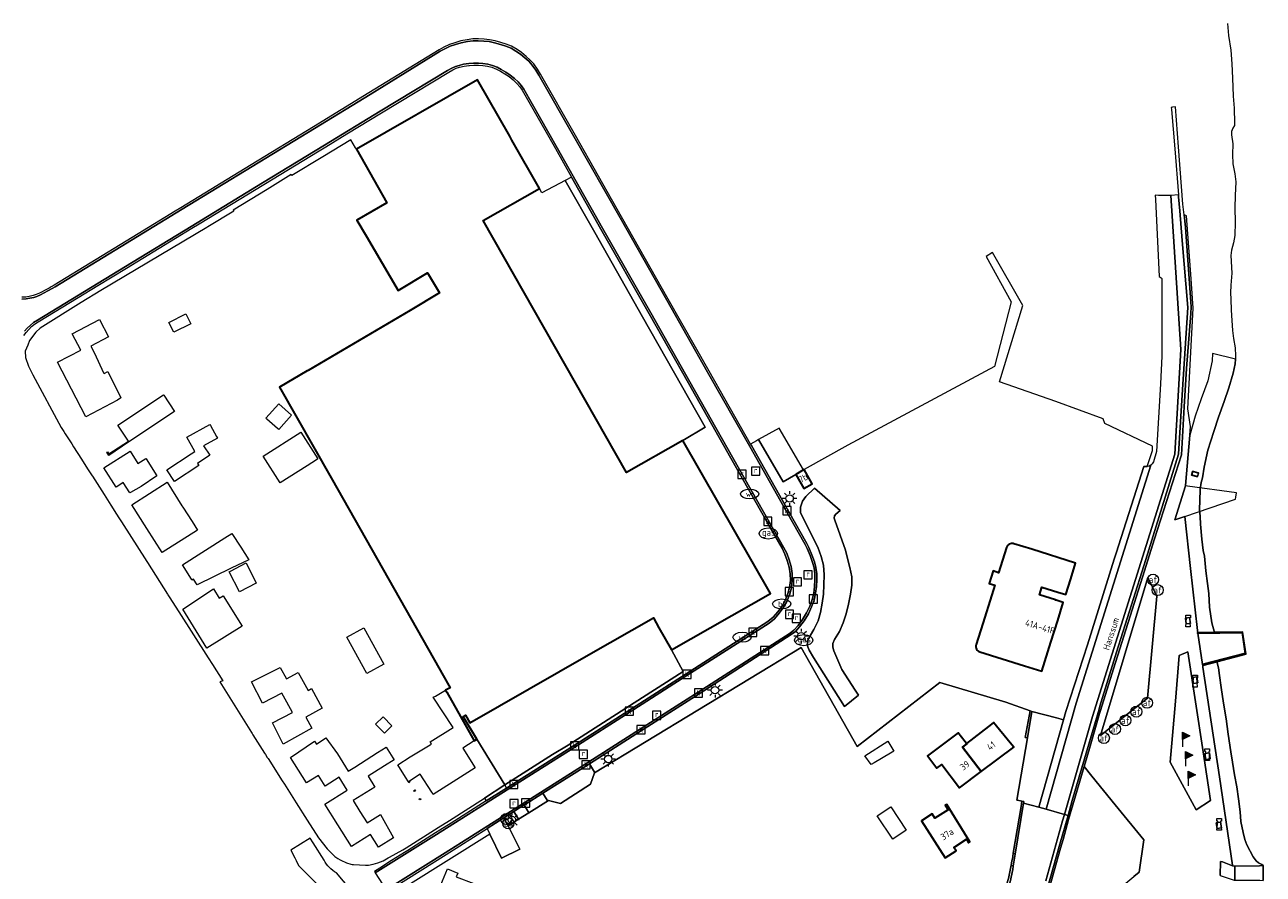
# Model space of a CAD drawing. Extents: x 197309 to 200393, y 360256 to 364259.
# Tile 14 of 39: x 197753 to 198091, y 363366 to 363598. Entities that reach past the tile are written whole.
import ezdxf
from ezdxf.enums import TextEntityAlignment as Align

# ---------------------------------------------------------------- set-up
doc = ezdxf.new("R2010")
doc.units = 0
doc.layers.get('0').update_dxf_attribs({"color": 252})
for name, color, linetype, lineweight in [('B-SB-GK-KADEMUUR-GV', 252, 'Continuous', 35), ('B-SB-GR-BOS_GEMENGD-GV', 252, 'Continuous', 13), ('B-SB-GR-GRAS-GV', 252, 'Continuous', 13), ('B-SB-GR-STRUIK-GV', 252, 'Continuous', 13), ('B-SB-GW-TALUD_KRUIN-G', 252, 'Continuous', 18), ('B-SB-IE-MEUBILAIR_WATERWEGMEUBILAIR-S', 252, 'Continuous', 25), ('B-SB-IE-MEUBILAIR_WEGMEUBILAIR-S', 252, 'Continuous', 25), ('B-SB-IE-TERREINAFSCHEIDING_KUNSTMATIG_MUUR-GV', 252, 'Continuous', 18), ('B-SB-KL-ET_LS_OV_LICHTMAST-S', 252, 'Continuous', 25), ('B-SB-KL-GAS_PUT-S', 252, 'Continuous', 25), ('B-SB-KL-WATER-S', 252, 'Continuous', 25), ('B-SB-KW-KUNSTWERK-GV', 252, 'Continuous', 18), ('B-SB-OG-BEBOUWING-G', 10, 'Continuous', 35), ('B-SB-OG-BEBOUWING_HUISNUMMER-T18', 10, 'Continuous', 18), ('B-SB-OG-TERREIN_CULTUURSCHEIDING-GV', 252, 'Continuous', 18), ('B-SB-OG-TERREIN_ERF-GV', 252, 'Continuous', 18), ('B-SB-OG-TOPOGRAFIE-T18', 252, 'Continuous', 18), ('B-SB-OG-WATER-GV', 252, 'Continuous', 18), ('B-SB-RI-GWA_KOLK-S', 252, 'Continuous', 25), ('B-SB-RI-GWA_RIOOLPUT-S', 252, 'Continuous', 25), ('B-SB-VH-ONVERHARD-GV', 252, 'Continuous', 18), ('B-SB-VH-VERHARDING_ASFALT-GV', 252, 'Continuous', 18), ('B-SB-VH-VERHARDING_BETON-GV', 252, 'Continuous', 18), ('B-SB-VH-VERHARDING_BETONSTRAATSTEEN-GV', 252, 'Continuous', 18), ('B-SB-VH-VERHARDING_GESLOTEN-GV', 252, 'Continuous', 18), ('B-SB-VH-VERHARDING_HALFVERHARDING-GV', 252, 'Continuous', 18), ('B-SB-VH-VERHARDING_OPEN-GV', 252, 'Continuous', 18), ('B-SB-VH-VERHARDING_SIERBESTRATING-GV', 252, 'Continuous', 18), ('B-SB-VW-AFSLUITPAAL-S', 252, 'Continuous', 25)]:
    doc.layers.add(name, color=color, linetype=linetype, lineweight=lineweight)
doc.styles.add('NLCS-ISO', font='NLCS-ISO.ttf')
doc.styles.add('NLCS-ISO-M1000-T18', font='NLCS-ISO.ttf', dxfattribs={"height": 1.8})

# ---------------------------------------------------------------- blocks, each defined once
blk = doc.blocks.new('SKL-ET_OV_LICHTMAST-SO')
at = {"color": 0, "linetype": 'ByBlock', "lineweight": 18}
for points in [[(-1.25, 0), (-2, 0)], [(-1.41, 1.41), (-0.88, 0.88)], [(0, 2), (0, 1.25)], [(0.88, 0.88), (1.41, 1.41)], [(2, 0), (1.25, 0)], [(-1.41, -1.41), (-0.88, -0.88)], [(0, -1.25), (0, -2)], [(0.88, -0.88), (1.41, -1.41)]]:
    blk.add_lwpolyline(points, dxfattribs=at)
blk.add_circle((0, 0), 1, dxfattribs=at)
blk = doc.blocks.new('SVW-AFSLUITPAAL-SO')
at = {"lineweight": 18}
blk.add_circle((0, 0), 1.5, dxfattribs=at)
at = {"lineweight": 18, "style": 'NLCS-ISO'}
blk.add_text('af', height=1.8, dxfattribs=at).set_placement((0, 0), align=Align.MIDDLE_CENTER)
blk = doc.blocks.new('SIE-WEG_PAAL_VLAGGENMAST-SO')
at = {"linetype": 'ByBlock', "lineweight": 18}
h = blk.add_hatch(color=0, dxfattribs=at)
h.dxf.hatch_style = 1
h.paths.add_polyline_path([(0, 2), (2, 1), (0, 0)])
at = {"color": 0, "linetype": 'ByBlock', "lineweight": 18}
blk.add_lwpolyline([(0, 2), (0, -2)], dxfattribs=at)
blk.add_lwpolyline([(0, 2), (2, 1), (0, 0)], close=True, dxfattribs=at)
blk = doc.blocks.new('SRI-KOLK-SO')
at = {"color": 0, "linetype": 'ByBlock', "lineweight": 18}
blk.add_lwpolyline([(-1.125, -1.125), (1.125, -1.125), (1.125, 1.125), (-1.125, 1.125)], close=True, dxfattribs=at)
at = {"color": 0, "linetype": 'ByBlock', "lineweight": 18, "style": 'NLCS-ISO'}
blk.add_text('k', height=1.5, dxfattribs=at).set_placement((0, 0), align=Align.MIDDLE_CENTER)
blk = doc.blocks.new('SKL-GAS_PUT-SO')
at = {"color": 0, "linetype": 'ByBlock', "lineweight": 18}
blk.add_ellipse((0, 0), major_axis=(2.5, 0), ratio=0.601255, dxfattribs=at)
at = {"color": 0, "linetype": 'ByBlock', "lineweight": 18, "style": 'NLCS-ISO'}
blk.add_text('gas', height=1.8, dxfattribs=at).set_placement((0.12, 0.3), align=Align.MIDDLE_CENTER)
blk = doc.blocks.new('SRI-PUT_INSPECTIEPUT_RIOOLPUT-SO')
at = {"color": 0, "linetype": 'ByBlock', "lineweight": 18}
blk.add_lwpolyline([(-1.12, -1.12), (1.12, -1.12), (1.12, 1.12), (-1.12, 1.12)], close=True, dxfattribs=at)
at = {"color": 0, "linetype": 'ByBlock', "lineweight": 18, "style": 'NLCS-ISO'}
blk.add_text('r', height=1.5, dxfattribs=at).set_placement((0, 0.28), align=Align.MIDDLE_CENTER)
blk = doc.blocks.new('SKL-WATER_BRANDKRAAN_BRANDPUT-SO')
at = {"color": 0, "linetype": 'ByBlock', "lineweight": 18}
blk.add_ellipse((0, 0), major_axis=(2.5, 0), ratio=0.54, dxfattribs=at)
at = {"color": 0, "linetype": 'ByBlock', "lineweight": 18, "style": 'NLCS-ISO'}
blk.add_text('bk', height=1.5, dxfattribs=at).set_placement((0.16, 0), align=Align.MIDDLE_CENTER)
blk = doc.blocks.new('SKL-WATER_WATERLEIDINGPUT-SO')
at = {"color": 0, "linetype": 'ByBlock', "lineweight": 18}
blk.add_ellipse((0, 0), major_axis=(2.5, 0), ratio=0.54, dxfattribs=at)
at = {"color": 0, "linetype": 'ByBlock', "lineweight": 18, "style": 'NLCS-ISO'}
blk.add_text('wl', height=1.5, dxfattribs=at).set_placement((0, 0), align=Align.MIDDLE_CENTER)
blk = doc.blocks.new('SIE-WATER_BOLDER-SO')
at = {"color": 0, "linetype": 'ByBlock', "lineweight": 18}
blk.add_lwpolyline([(0.4, 0.87), (0.6, -1.59), (-0.6, -1.59), (-0.4, 0.87), (-0.65, 0.87), (-0.65, 1.59), (0.65, 1.59), (0.65, 0.87)], close=True, dxfattribs=at)

msp = doc.modelspace()

# ---------------------------------------------------------------- linework, layer by layer
at = {"layer": 'B-SB-GK-KADEMUUR-GV', "flags": 128}
msp.add_lwpolyline([(198077.999, 363424.411), (198085.899, 363426.478), (198085.019, 363432.383), (198077.346, 363432.26), (198072.822, 363432.172), (198072.745, 363432.171), (198072.743, 363432.047), (198072.84, 363432.049), (198084.912, 363432.256), (198085.759, 363426.571), (198074.117, 363423.523), (198074.104, 363423.52), (198074.136, 363423.397)], close=True, dxfattribs=at)
at = {"layer": 'B-SB-GR-BOS_GEMENGD-GV', "flags": 128}
for points in [[(197977.467, 363483.288), (197965.54, 363476.629), (197967.768, 363472.795), (197965.473, 363471.475), (197963.271, 363475.263), (197959.86, 363473.318), (197953.107, 363484.805), (197952.568, 363484.507), (197950.948, 363483.556), (197951.174, 363483.157), (197961.252, 363465.336), (197966.255, 363456.5), (197966.839, 363455.406), (197967.67, 363453.425), (197968.343, 363451.54), (197968.764, 363449.974), (197968.978, 363448.289), (197969.007, 363446.595), (197968.874, 363444.798), (197968.678, 363442.966), (197968.241, 363441.118), (197967.575, 363439.23), (197966.746, 363437.38), (197965.557, 363435.468), (197964.312, 363433.824), (197963.147, 363432.553), (197962.007, 363431.695), (197936.913, 363415.598), (197920.988, 363405.438), (197907.022, 363396.508), (197908.462, 363394.264), (197908.39, 363394.055), (197964.731, 363428.171), (197979.97, 363401.205), (198002.522, 363418.66), (198020.463, 363413.28), (198027.116, 363410.914), (198027.6, 363410.742), (198034.346, 363408.992), (198036.236, 363408.502), (198036.86, 363410.717), (198042.755, 363428.918), (198050.051, 363452.269), (198050.551, 363453.833), (198058.104, 363477.473), (198059.027, 363477.443), (198060.434, 363481.807), (198060.507, 363482.993), (198047.492, 363489.162), (198047.052, 363490.449), (198034.11, 363495.182), (198018.814, 363500.557), (198025.176, 363521.316), (198016.864, 363535.718), (198015.126, 363534.639), (198021.914, 363522.294), (198017.425, 363504.731)], [(197978.011, 363449.974), (197978.538, 363447.449), (197978.53, 363445.134), (197978.166, 363442.723), (197977.638, 363439.968), (197976.989, 363437.355), (197976.21, 363434.872), (197975.163, 363432.576), (197973.863, 363430.336), (197973.325, 363429.315), (197973.356, 363428.32), (197973.679, 363427.304), (197975.86, 363422.226), (197979.429, 363416.589), (197980.338, 363415.218), (197976.571, 363412.153), (197968.081, 363425.46), (197966.877, 363427.502), (197966.349, 363428.833), (197966.544, 363430.195), (197967.248, 363431.508), (197968.16, 363433.058), (197969.332, 363435.471), (197969.979, 363437.741), (197970.497, 363440.264), (197970.788, 363442.708), (197970.918, 363445.208), (197971.041, 363447.931), (197970.775, 363450.624), (197970.174, 363453.007), (197969.24, 363455.501), (197965.152, 363463.618), (197964.584, 363464.992), (197964.569, 363466.375), (197965.058, 363468.027), (197966.014, 363469.346), (197968.354, 363471.555), (197975.329, 363465.489), (197974.219, 363464.501), (197973.816, 363464.005), (197973.716, 363463.437), (197973.882, 363462.842), (197976.772, 363454.734), (197977.402, 363452.452)]]:
    msp.add_lwpolyline(points, close=True, dxfattribs=at)
msp.add_lwpolyline([(198022.611, 363456.479), (198022.698, 363456.454), (198027.552, 363454.939), (198039.521, 363451.177), (198038.168, 363446.857), (198036.842, 363442.606), (198034.663, 363443.299), (198034.648, 363443.252), (198030.3, 363444.614), (198029.655, 363442.531), (198033.993, 363441.173), (198033.983, 363441.141), (198036.163, 363440.447), (198034.627, 363435.551), (198032.783, 363429.674), (198030.289, 363421.702), (198025.552, 363423.183), (198013.46, 363426.975), (198013.173, 363427.097), (198012.915, 363427.273), (198012.696, 363427.496), (198012.525, 363427.757), (198012.408, 363428.046), (198012.35, 363428.353), (198012.352, 363428.665), (198012.416, 363428.971), (198014.219, 363434.735), (198016.656, 363442.53), (198017.466, 363445.118), (198015.962, 363445.589), (198017.054, 363449.035), (198018.543, 363448.552), (198020.69, 363455.421)], dxfattribs=at)
at = {"layer": 'B-SB-GR-BOS_GEMENGD-GV'}
msp.add_lwpolyline([(198020.69, 363455.421, -0.3887289), (198022.611, 363456.479)], format="xyb", dxfattribs=at)
at = {"layer": 'B-SB-GR-GRAS-GV', "flags": 128}
msp.add_lwpolyline([(197978.538, 363447.449), (197978.011, 363449.974), (197977.402, 363452.452), (197976.772, 363454.734), (197973.882, 363462.842), (197973.716, 363463.437), (197973.816, 363464.005), (197974.219, 363464.501), (197975.329, 363465.489), (197968.354, 363471.555), (197966.014, 363469.346), (197965.058, 363468.027), (197964.569, 363466.375), (197964.584, 363464.992), (197965.152, 363463.618), (197969.24, 363455.501), (197970.174, 363453.007), (197970.775, 363450.624), (197971.041, 363447.931), (197970.918, 363445.208), (197970.788, 363442.708), (197970.497, 363440.264), (197969.979, 363437.741), (197969.332, 363435.471), (197968.16, 363433.058), (197967.248, 363431.508), (197966.544, 363430.195), (197966.349, 363428.833), (197966.877, 363427.502), (197968.081, 363425.46), (197976.571, 363412.153), (197980.338, 363415.218), (197979.429, 363416.589), (197975.86, 363422.226), (197973.679, 363427.304), (197973.356, 363428.32), (197973.325, 363429.315), (197973.863, 363430.336), (197975.163, 363432.576), (197976.21, 363434.872), (197976.989, 363437.355), (197977.638, 363439.968), (197978.166, 363442.723), (197978.53, 363445.134)], close=True, dxfattribs=at)
at = {"layer": 'B-SB-GR-STRUIK-GV', "flags": 128}
msp.add_lwpolyline([(197963.271, 363475.263), (197963.257, 363475.288), (197963.245, 363475.309), (197965.357, 363476.524), (197958.78, 363487.941), (197953.107, 363484.805), (197959.86, 363473.318)], close=True, dxfattribs=at)
at = {"layer": 'B-SB-GW-TALUD_KRUIN-G', "flags": 128}
for points in [[(198072.07, 363491.181), (198070.625, 363485.967), (198069.469, 363472.274), (198069.438, 363472.173), (198066.567, 363462.982), (198069.285, 363463.865), (198070.855, 363449.73), (198072.729, 363432.791), (198072.822, 363432.172)], [(198074.136, 363423.397), (198074.221, 363422.831), (198078.7, 363392.956), (198082.272, 363368.874), (198082.231, 363368.724)], [(198082.892, 363368.659), (198082.933, 363364.813)]]:
    msp.add_lwpolyline(points, dxfattribs=at)
at = {"layer": 'B-SB-IE-TERREINAFSCHEIDING_KUNSTMATIG_MUUR-GV', "flags": 128}
msp.add_lwpolyline([(198031.916, 363361.223), (198035.397, 363373.516), (198036.079, 363375.917), (198037.61, 363381.316), (198038.76, 363385.372), (198041.82, 363395.766), (198043.271, 363400.695), (198046.067, 363410.244), (198046.313, 363411.041), (198049.809, 363422.355), (198057.769, 363447.352), (198061.024, 363457.795), (198068.337, 363480.62), (198069.12, 363493.693), (198069.745, 363504.118), (198070.87, 363519.103), (198070.989, 363520.984), (198070.902, 363522.194), (198069.438, 363542.628), (198069.065, 363546.027), (198068.746, 363548.933), (198068.381, 363553.707), (198067.556, 363564.516), (198066.724, 363575.404), (198065.968, 363575.284), (198065.886, 363575.281), (198065.568, 363575.267), (198065.616, 363574.69), (198066.514, 363563.964), (198067.552, 363551.43), (198067.592, 363550.949), (198067.89, 363547.069), (198068.572, 363539.02), (198070.098, 363520.765), (198068.683, 363498.406), (198067.554, 363480.838), (198062.257, 363463.867), (198058.605, 363452.15), (198054.759, 363439.767), (198050.698, 363426.876), (198046.157, 363412.178), (198045.909, 363411.377), (198043.112, 363401.824), (198038.601, 363386.498), (198037.45, 363382.439), (198035.237, 363374.639), (198031.756, 363362.346)], dxfattribs=at)
msp.add_lwpolyline([(198072.684, 363474.716), (198071.173, 363475.165), (198071.43, 363476.147), (198072.962, 363475.664), (198072.98, 363475.725), (198071.373, 363476.237), (198071.078, 363475.115), (198072.663, 363474.645)], close=True, dxfattribs=at)
at = {"layer": 'B-SB-KW-KUNSTWERK-GV', "flags": 128}
msp.add_lwpolyline([(198070.033, 363472.092), (198069.438, 363472.173), (198066.567, 363462.982), (198069.285, 363463.865), (198083.059, 363468.603), (198083.154, 363469.168), (198083.34, 363470.278)], close=True, dxfattribs=at)
at = {"layer": 'B-SB-OG-BEBOUWING-G', "flags": 128}
for points in [[(197830.143, 363503.487), (197822.603, 363499.056), (197836.709, 363474.422), (197866.341, 363422.045), (197866.817, 363421.204), (197869.089, 363417.226), (197867.855, 363416.526), (197868.16, 363415.983), (197875.642, 363402.745), (197876.382, 363403.208), (197872.625, 363409.354), (197873.278, 363409.783), (197874.451, 363407.71), (197906.82, 363426.186), (197924.469, 363436.259), (197925.992, 363433.588), (197929.423, 363427.573), (197956.34, 363442.926), (197932.506, 363484.511), (197917.174, 363475.858), (197878.045, 363544.434), (197893.421, 363553.175), (197893.396, 363553.219), (197885.937, 363566.326), (197885.315, 363567.419), (197876.588, 363582.755), (197843.548, 363563.908), (197851.83, 363549.263), (197843.691, 363544.586), (197846.182, 363540.251), (197854.891, 363525.436), (197862.916, 363530.189), (197866.152, 363524.737), (197858.154, 363519.946), (197830.433, 363503.657)], [(197965.54, 363476.629), (197965.357, 363476.524), (197963.245, 363475.309), (197963.257, 363475.288), (197963.271, 363475.263), (197965.473, 363471.475), (197967.768, 363472.795)], [(198009.741, 363402.055), (198009.849, 363401.915), (198008.695, 363401.01), (198013.751, 363394.385), (198022.652, 363401.047), (198021.709, 363402.197), (198017.135, 363407.775), (198016.115, 363406.955), (198015.745, 363406.67)], [(197999.246, 363398.577), (198001.714, 363395.307), (198003.048, 363396.366), (198007.841, 363389.962), (198013.751, 363394.385), (198008.695, 363401.01), (198009.849, 363401.915), (198009.741, 363402.055), (198008.088, 363404.189), (198007.491, 363404.994), (197999.166, 363398.683)], [(198004.016, 363385.217), (198004.756, 363384.028), (198001.183, 363381.748), (198000.424, 363382.925), (197997.484, 363381.026), (198003.993, 363370.945), (198006.931, 363372.842), (198006.343, 363373.76), (198009.774, 363375.951), (198010.361, 363375.031), (198010.724, 363375.257), (198004.381, 363385.444)]]:
    msp.add_lwpolyline(points, close=True, dxfattribs=at)
for points in [[(198020.69, 363455.421), (198018.543, 363448.552), (198017.054, 363449.035), (198015.962, 363445.589), (198017.466, 363445.118), (198016.656, 363442.53), (198014.219, 363434.735), (198012.416, 363428.971), (198012.352, 363428.665), (198012.35, 363428.353), (198012.408, 363428.046), (198012.525, 363427.757), (198012.696, 363427.496), (198012.915, 363427.273), (198013.173, 363427.097), (198013.46, 363426.975), (198025.552, 363423.183), (198030.289, 363421.702), (198032.783, 363429.674), (198034.627, 363435.551), (198036.163, 363440.447), (198033.983, 363441.141), (198033.993, 363441.173), (198029.655, 363442.531), (198030.3, 363444.614), (198034.648, 363443.252), (198034.663, 363443.299), (198036.842, 363442.606), (198038.168, 363446.857), (198039.521, 363451.177), (198027.552, 363454.939)], [(198027.552, 363454.939), (198022.698, 363456.454), (198022.611, 363456.479)]]:
    msp.add_lwpolyline(points, dxfattribs=at)
at = {"layer": 'B-SB-OG-BEBOUWING-G'}
msp.add_lwpolyline([(198022.611, 363456.479, 0.3887289), (198020.69, 363455.421)], format="xyb", dxfattribs=at)
at = {"layer": 'B-SB-OG-TERREIN_CULTUURSCHEIDING-GV', "flags": 128}
for points in [[(198033.391, 363347.559), (198042.557, 363355.158), (198052.094, 363363.074), (198055.354, 363365.814), (198056.858, 363367.053), (198058.059, 363375.787), (198050.267, 363385.369), (198043.978, 363393.126), (198041.82, 363395.766), (198038.76, 363385.372), (198037.61, 363381.316), (198036.079, 363375.917)], [(198036.079, 363375.917), (198035.397, 363373.516), (198031.916, 363361.223), (198031.346, 363359.209), (198028.65, 363349.742), (198028.166, 363348.021), (198027.664, 363346.239), (198027.554, 363345.862), (198029.626, 363345.757), (198030.867, 363346.148)], [(198022.381, 363367.781), (198022.521, 363368.638), (198021.961, 363368.907)], [(198020.297, 363361.787), (198020.811, 363361.625), (198021.639, 363364.373), (198022.381, 363367.781)]]:
    msp.add_lwpolyline(points, dxfattribs=at)
msp.add_lwpolyline([(198025.315, 363385.777), (198025.399, 363386.209), (198024.878, 363386.334), (198024.644, 363384.903), (198022.539, 363372.213), (198023.056, 363371.92)], close=True, dxfattribs=at)
at = {"layer": 'B-SB-OG-TERREIN_CULTUURSCHEIDING-GV'}
msp.add_lwpolyline([(198021.961, 363368.907, -0.0198446), (198020.297, 363361.787)], format="xyb", dxfattribs=at)
at = {"layer": 'B-SB-OG-TERREIN_ERF-GV', "flags": 128}
for points in [[(197786.436, 363451.591), (197786.584, 363451.359), (197792.111, 363442.691), (197792.194, 363442.561), (197792.568, 363441.976), (197795.172, 363437.893), (197803.141, 363425.397), (197804.312, 363423.56), (197807.141, 363419.124), (197806.367, 363418.877), (197811.778, 363410.159), (197812.262, 363409.379), (197814.956, 363405.039), (197815.11, 363404.797), (197815.369, 363404.39), (197818.535, 363399.421), (197818.761, 363399.066), (197819.267, 363398.272), (197819.476, 363397.944), (197823.324, 363391.903), (197823.93, 363390.951), (197827.136, 363385.918), (197830.172, 363381.153), (197833.222, 363376.364), (197835.619, 363373.332), (197837.63, 363371.268), (197838.454, 363370.766), (197839.113, 363370.365), (197839.28, 363370.285), (197840.887, 363369.515), (197842.072, 363369.187), (197842.36, 363369.107), (197842.79, 363369.085), (197845.982, 363368.922), (197846.859, 363368.951), (197848.107, 363369.213), (197849.389, 363369.552), (197850.806, 363370.138), (197852.221, 363370.905), (197852.535, 363371.11), (197856.22, 363373.123), (197857.088, 363373.668), (197865.853, 363379.172), (197868.936, 363381.1), (197878.462, 363387.155), (197883.96, 363390.759), (197876.382, 363403.208), (197875.642, 363402.745), (197872.525, 363400.793), (197875.946, 363395.401), (197869.956, 363391.602), (197864.468, 363388.121), (197864.066, 363388.755), (197860.917, 363393.72), (197857.698, 363391.641), (197856.901, 363392.905), (197854.82, 363396.204), (197858.189, 363398.378), (197863.619, 363401.662), (197864.004, 363401.895), (197863.64, 363402.508), (197869.904, 363406.428), (197864.493, 363414.666), (197865.07, 363414.946), (197865.511, 363415.196), (197867.855, 363416.526), (197869.089, 363417.226), (197866.817, 363421.204), (197866.341, 363422.045), (197836.709, 363474.422), (197822.603, 363499.056), (197830.143, 363503.487), (197830.433, 363503.657), (197858.154, 363519.946), (197866.152, 363524.737), (197862.916, 363530.189), (197854.891, 363525.436), (197846.182, 363540.251), (197843.691, 363544.586), (197851.83, 363549.263), (197843.548, 363563.908), (197843.335, 363564.226), (197842, 363566.405), (197834.428, 363561.803), (197825.989, 363556.675), (197825.803, 363556.957), (197819.202, 363552.947), (197809.939, 363547.297), (197810.123, 363547.034), (197803.043, 363542.731), (197802.806, 363542.587), (197773.942, 363525.387), (197768.541, 363522.099), (197757.341, 363515.147), (197756.205, 363514.029), (197754.506, 363511.75), (197753.983, 363510.502), (197753.308, 363508.893), (197753.355, 363507.191), (197754.184, 363504.761), (197755.426, 363502.438), (197763.085, 363488.118), (197763.826, 363486.968), (197764.201, 363486.385), (197765.993, 363483.603), (197766.471, 363482.862), (197768.675, 363479.441), (197770.317, 363476.866), (197771.536, 363474.954), (197771.624, 363474.816), (197774.804, 363469.831), (197776.657, 363466.925), (197778.213, 363464.484), (197778.847, 363463.491), (197779.511, 363462.449)], [(197776.028, 363512.766), (197771.197, 363510.243), (197772.216, 363508.293), (197774.671, 363503.025), (197774.778, 363502.795), (197775.801, 363503.306), (197779.379, 363496.144), (197778.438, 363495.512), (197769.794, 363491.024), (197765.878, 363498.568), (197762.097, 363505.85), (197768.434, 363509.161), (197766.119, 363513.592), (197773.565, 363517.482)], [(197792.466, 363516.678), (197797.109, 363519.019), (197798.452, 363516.356), (197793.809, 363514.014)], [(197778.53, 363488.728), (197790.963, 363496.988), (197791.046, 363496.864), (197793.999, 363492.426), (197781.563, 363484.164), (197776.057, 363480.506), (197775.504, 363481.339), (197775.729, 363481.489), (197776.127, 363480.889), (197781.408, 363484.397)], [(197822.062, 363487.841), (197819.179, 363490.403), (197818.891, 363490.66), (197822.374, 363494.576), (197825.851, 363491.486), (197822.367, 363487.569)], [(197803.798, 363488.627), (197805.463, 363485.654), (197805.705, 363485.222), (197801.927, 363483.106), (197803.617, 363480.546), (197800.254, 363478.325), (197800.636, 363477.746), (197793.994, 363473.421), (197791.889, 363476.601), (197798.537, 363480.925), (197799.52, 363481.574), (197797.353, 363485.444), (197803.616, 363488.952)], [(197830.103, 363477.679), (197822.78, 363473.021), (197818.133, 363480.331), (197828.395, 363486.858), (197833.042, 363479.548), (197832.688, 363479.323)], [(197781.795, 363470.296), (197780.025, 363473.082), (197779.047, 363472.46), (197778.084, 363471.848), (197774.759, 363477.08), (197781.882, 363481.607), (197783.967, 363478.315), (197786.142, 363479.665), (197786.231, 363479.525), (197789.154, 363474.923), (197784.855, 363472.044), (197781.969, 363470.396)], [(197800.258, 363460.159), (197790.614, 363454.036), (197786.466, 363460.567), (197782.33, 363467.081), (197791.981, 363473.209), (197795.974, 363466.793), (197796.242, 363466.362), (197798.802, 363462.504)], [(197814.221, 363452.024), (197809.468, 363449.828), (197800.162, 363445.268), (197799.171, 363446.83), (197798.74, 363446.556), (197798.579, 363446.81), (197796.124, 363450.676), (197807.663, 363458.005), (197809.647, 363459.265), (197812.038, 363455.5)], [(197808.895, 363448.821), (197809.229, 363448.993), (197813.527, 363451.206), (197816.255, 363445.712), (197811.701, 363443.367)], [(197812.407, 363433.986), (197802.837, 363428.045), (197796.295, 363438.582), (197804.604, 363444.156), (197806.197, 363441.587), (197807.259, 363442.255)], [(197840.96, 363430.983), (197845.564, 363433.523), (197850.992, 363423.686), (197846.388, 363421.146)], [(197818.978, 363420.829), (197822.773, 363422.763), (197824.489, 363419.646), (197827.717, 363421.404), (197830.418, 363416.489), (197831.346, 363416.996), (197834.249, 363411.708), (197829.731, 363409.225), (197831.364, 363406.264), (197823.613, 363401.91), (197820.657, 363407.687), (197826.164, 363410.506), (197824.603, 363413.319), (197823.263, 363415.735), (197817.941, 363413.023), (197814.997, 363418.801)], [(197848.784, 363407.339), (197850.831, 363409.318), (197853.214, 363406.855), (197851.167, 363404.876)], [(198001.714, 363395.307), (197999.246, 363398.577), (197999.166, 363398.683), (198007.491, 363404.994), (198008.088, 363404.189), (198009.741, 363402.055), (198015.745, 363406.67), (198016.115, 363406.955), (198017.135, 363407.775), (198021.709, 363402.197), (198022.652, 363401.047), (198013.751, 363394.385), (198007.841, 363389.962), (198003.048, 363396.366)], [(197844.524, 363383.561), (197846.459, 363380.449), (197850.098, 363382.738), (197853.664, 363376.385), (197849.586, 363373.839), (197847.41, 363377.302), (197842.191, 363374.006), (197838.499, 363379.865), (197834.946, 363385.504), (197841.03, 363389.339), (197838.869, 363392.843), (197835.065, 363390.403), (197833.176, 363393.348), (197829.95, 363391.34), (197825.629, 363398.208), (197832.144, 363402.686), (197832.671, 363401.858), (197835.242, 363403.551), (197838.371, 363399.272), (197841.31, 363394.518), (197843.085, 363395.641), (197849.315, 363399.583), (197851.675, 363401.076), (197853.486, 363398.157), (197853.841, 363397.584), (197851.247, 363395.945), (197846.768, 363393.114), (197848.594, 363390.135), (197842.663, 363386.553)], [(197984.667, 363396.79), (197983.833, 363396.291), (197982.109, 363398.731), (197988.325, 363402.651), (197989.964, 363399.963), (197989.099, 363399.445)], [(197857.698, 363391.641), (197857.969, 363391.812), (197858.139, 363391.541), (197857.869, 363391.37)], [(197859.181, 363389.29), (197859.452, 363389.46), (197859.622, 363389.19), (197859.352, 363389.019)], [(197860.664, 363386.938), (197860.935, 363387.109), (197861.106, 363386.838), (197860.835, 363386.668)], [(197989.675, 363375.971), (197985.439, 363382.378), (197989.157, 363384.797), (197993.328, 363378.491)], [(198000.424, 363382.925), (198001.183, 363381.748), (198004.756, 363384.028), (198004.016, 363385.217), (198004.381, 363385.444), (198010.724, 363375.257), (198010.361, 363375.031), (198009.774, 363375.951), (198006.343, 363373.76), (198006.931, 363372.842), (198003.993, 363370.945), (197997.484, 363381.026)], [(197865.852, 363353.913), (197868.459, 363360.199), (197867.16, 363360.745), (197865.684, 363361.365), (197868.369, 363367.902), (197871.143, 363366.763), (197870.734, 363365.741), (197875.563, 363363.882), (197875.106, 363362.767), (197875.767, 363362.495), (197870.834, 363350.618), (197865.418, 363352.867)]]:
    msp.add_lwpolyline(points, close=True, dxfattribs=at)
msp.add_lwpolyline([(198022.379, 363371.249), (198022.539, 363372.213), (198024.644, 363384.903), (198024.878, 363386.334), (198023.647, 363386.631), (198023.521, 363386.661), (198026.385, 363403.568), (198025.776, 363403.694), (198027.116, 363410.914), (198020.463, 363413.28), (198002.522, 363418.66), (197979.97, 363401.205), (197964.731, 363428.171), (197908.39, 363394.055), (197907.338, 363390.985), (197899.17, 363385.726), (197895.915, 363386.555), (197890.521, 363383.148), (197887.758, 363381.403), (197884.893, 363379.593), (197888.098, 363373.264), (197883.125, 363370.831), (197879.919, 363377.382), (197857.603, 363363.347)], dxfattribs=at)
at = {"layer": 'B-SB-OG-TERREIN_ERF-GV'}
for points in [[(198020.297, 363361.787, 0.0198446), (198021.961, 363368.907)], [(198021.961, 363368.907, 0.0063841), (198022.379, 363371.249)]]:
    msp.add_lwpolyline(points, format="xyb", dxfattribs=at)
at = {"layer": 'B-SB-OG-WATER-GV', "flags": 128}
msp.add_lwpolyline([(198080.876, 363598.071), (198081.183, 363594.822), (198081.821, 363590.815), (198082.047, 363587.126), (198082.277, 363583.226), (198082.482, 363578.339), (198082.697, 363575.072), (198082.788, 363571.008), (198082.77, 363570.35), (198082.35, 363569.589), (198082.009, 363568.729), (198081.989, 363567.801), (198082.395, 363565.381), (198082.289, 363562.452), (198082.351, 363559.923), (198082.543, 363559), (198082.899, 363557.187), (198083.155, 363555.025), (198083.011, 363551.26), (198082.883, 363547.883), (198082.995, 363543.997), (198082.865, 363540.35), (198082.542, 363538.377), (198082.002, 363536.34), (198081.834, 363534.919), (198082.045, 363530.091), (198081.78, 363526.82), (198081.713, 363524.727), (198081.781, 363523.008), (198081.938, 363520.017), (198082.065, 363517.271), (198082.224, 363514.55), (198082.506, 363512.355), (198082.956, 363509.811), (198083.112, 363507.571), (198083.05, 363506.741), (198082.953, 363505.458), (198082.409, 363502.881), (198081.276, 363498.872), (198079.974, 363495.213), (198078.444, 363490.891), (198077.18, 363487.047), (198075.585, 363481.922), (198074.534, 363477.333), (198074.066, 363474.387), (198073.735, 363473.105), (198073.466, 363471.335), (198073.333, 363468.169), (198073.271, 363465.865), (198073.455, 363463.862), (198073.573, 363461.807), (198073.927, 363457.683), (198074.315, 363454.605), (198074.614, 363453.069), (198075.015, 363449.089), (198075.411, 363445.62), (198075.814, 363442.931), (198076.033, 363439.183), (198076.643, 363434.939), (198077.346, 363432.26), (198085.019, 363432.383), (198085.899, 363426.478), (198077.999, 363424.411), (198078.463, 363422.626), (198078.699, 363420.557), (198079.158, 363417.321), (198079.828, 363413.07), (198080.523, 363408.785), (198081.107, 363404.574), (198081.806, 363399.808), (198082.281, 363396.961), (198082.83, 363393.474), (198083.467, 363390.217), (198083.926, 363386.981), (198084.383, 363383.475), (198084.575, 363380.78), (198085.188, 363377.826), (198085.623, 363375.914), (198086.206, 363374.494), (198087.922, 363371.23), (198088.681, 363370.052), (198089.353, 363369.587), (198090.224, 363369.067), (198090.631, 363368.811), (198090.637, 363364.752)], dxfattribs=at)
at = {"layer": 'B-SB-VH-ONVERHARD-GV', "flags": 128}
msp.add_lwpolyline([(198072.84, 363432.049), (198074.117, 363423.523), (198085.759, 363426.571), (198084.912, 363432.256)], close=True, dxfattribs=at)
at = {"layer": 'B-SB-VH-VERHARDING_ASFALT-GV', "flags": 128}
for points in [[(197853.833, 363362.929), (197867.998, 363371.85), (197879.166, 363378.919), (197883.761, 363381.828), (197886.429, 363383.516), (197889.255, 363385.305), (197889.501, 363385.461), (197894.367, 363388.526), (197906.029, 363395.873), (197907.022, 363396.508), (197920.988, 363405.438), (197936.913, 363415.598), (197962.007, 363431.695), (197963.147, 363432.553), (197964.312, 363433.824), (197965.557, 363435.468), (197966.746, 363437.38), (197967.575, 363439.23), (197968.241, 363441.118), (197968.678, 363442.966), (197968.874, 363444.798), (197969.007, 363446.595), (197968.978, 363448.289), (197968.764, 363449.974), (197968.343, 363451.54), (197967.67, 363453.425), (197966.839, 363455.406), (197966.255, 363456.5), (197961.252, 363465.336), (197951.174, 363483.157), (197950.948, 363483.556), (197939.669, 363503.415), (197928.517, 363523.034), (197915.805, 363545.423), (197903.252, 363567.633), (197893.737, 363584.304), (197892.919, 363585.65), (197891.848, 363587.092), (197890.826, 363588.217), (197889.834, 363589.138), (197888.551, 363590.188), (197887.328, 363591.034), (197885.791, 363591.891), (197884.393, 363592.464), (197882.905, 363592.933), (197881.355, 363593.351), (197879.847, 363593.677), (197878.35, 363593.847), (197876.791, 363593.901), (197875.287, 363593.894), (197873.74, 363593.688), (197872.021, 363593.343), (197870.365, 363592.879), (197868.879, 363592.388), (197867.373, 363591.684), (197866.116, 363590.938), (197846.979, 363579.243), (197831.821, 363569.957), (197814.834, 363559.586), (197795.747, 363547.927), (197794.167, 363546.96), (197784.086, 363540.791), (197777.579, 363536.808), (197761.227, 363526.862), (197760.378, 363526.37), (197759.835, 363526.073), (197759.259, 363525.757), (197759.251, 363525.753), (197757.191, 363524.679), (197756.332, 363524.285), (197755.432, 363524.014), (197754.404, 363523.772), (197753.432, 363523.622), (197752.409, 363523.55)], [(197752.417, 363523.051), (197753.523, 363523.119), (197754.538, 363523.273), (197755.626, 363523.514), (197756.506, 363523.801), (197757.452, 363524.222), (197759.479, 363525.295), (197760.646, 363525.916), (197761.494, 363526.417), (197777.821, 363536.36), (197796.057, 363547.506), (197815.142, 363559.179), (197832.117, 363569.528), (197847.266, 363578.814), (197866.382, 363590.536), (197867.642, 363591.235), (197869.06, 363591.897), (197870.565, 363592.412), (197872.132, 363592.824), (197873.819, 363593.169), (197875.35, 363593.378), (197876.718, 363593.413), (197878.274, 363593.337), (197879.75, 363593.173), (197881.195, 363592.812), (197882.791, 363592.432), (197884.228, 363591.955), (197885.691, 363591.376), (197887.006, 363590.609), (197888.277, 363589.742), (197889.465, 363588.778), (197890.486, 363587.807), (197891.424, 363586.767), (197892.475, 363585.359), (197893.3, 363584.056), (197902.797, 363567.328), (197915.387, 363545.161), (197928.097, 363522.753), (197939.225, 363503.135), (197950.719, 363482.895), (197960.838, 363465.007), (197965.806, 363456.23), (197966.35, 363455.15), (197967.187, 363453.242), (197967.838, 363451.336), (197968.242, 363449.871), (197968.466, 363448.204), (197968.487, 363446.617), (197968.371, 363444.843), (197968.156, 363443.019), (197967.752, 363441.272), (197967.09, 363439.422), (197966.227, 363437.586), (197965.141, 363435.786), (197963.93, 363434.164), (197962.774, 363432.936), (197961.731, 363432.124), (197936.639, 363416.034), (197920.664, 363405.828), (197905.628, 363396.224), (197889.224, 363385.87), (197867.706, 363372.292), (197851.648, 363362.199)], [(197753.132, 363514.287), (197753.875, 363515.134), (197754.733, 363515.962), (197755.591, 363516.67), (197756.61, 363517.358), (197780.622, 363531.931), (197798.55, 363542.834), (197817.997, 363554.681), (197834.882, 363564.938), (197850.049, 363574.197), (197868.397, 363585.287), (197869.546, 363585.922), (197870.533, 363586.36), (197871.529, 363586.664), (197872.752, 363586.992), (197874.187, 363587.248), (197875.48, 363587.318), (197876.85, 363587.331), (197877.996, 363587.236), (197879.361, 363587.012), (197880.614, 363586.673), (197881.91, 363586.193), (197883.027, 363585.594), (197884.285, 363584.886), (197885.439, 363584.067), (197886.609, 363583.117), (197887.602, 363582.179), (197888.503, 363581.142), (197889.157, 363580.187), (197898.22, 363564.234), (197910.614, 363542.39), (197923.735, 363519.295), (197934.425, 363500.486), (197946.044, 363479.983), (197956.031, 363462.414), (197959.935, 363455.532), (197960.792, 363453.833), (197961.445, 363452.092), (197961.979, 363450.208), (197962.287, 363448.314), (197962.305, 363446.39), (197962.069, 363444.472), (197961.621, 363442.776), (197960.816, 363440.712), (197959.851, 363439.023), (197958.785, 363437.498), (197957.435, 363436), (197955.98, 363434.841), (197933.62, 363420.563), (197917.831, 363410.484), (197903.051, 363401.049), (197886.359, 363390.5), (197865.368, 363377.272), (197848.7, 363366.797), (197851.648, 363362.199), (197867.706, 363372.292), (197889.224, 363385.87), (197905.628, 363396.224), (197920.664, 363405.828), (197936.639, 363416.034), (197961.731, 363432.124), (197962.774, 363432.936), (197963.93, 363434.164), (197965.141, 363435.786), (197966.227, 363437.586), (197967.09, 363439.422), (197967.752, 363441.272), (197968.156, 363443.019), (197968.371, 363444.843), (197968.487, 363446.617), (197968.466, 363448.204), (197968.242, 363449.871), (197967.838, 363451.336), (197967.187, 363453.242), (197966.35, 363455.15), (197965.806, 363456.23), (197960.838, 363465.007), (197950.719, 363482.895), (197939.225, 363503.135), (197928.097, 363522.753), (197915.387, 363545.161), (197902.797, 363567.328), (197893.3, 363584.056), (197892.475, 363585.359), (197891.424, 363586.767), (197890.486, 363587.807), (197889.465, 363588.778), (197888.277, 363589.742), (197887.006, 363590.609), (197885.691, 363591.376), (197884.228, 363591.955), (197882.791, 363592.432), (197881.195, 363592.812), (197879.75, 363593.173), (197878.274, 363593.337), (197876.718, 363593.413), (197875.35, 363593.378), (197873.819, 363593.169), (197872.132, 363592.824), (197870.565, 363592.412), (197869.06, 363591.897), (197867.642, 363591.235), (197866.382, 363590.536), (197847.266, 363578.814), (197832.117, 363569.528), (197815.142, 363559.179), (197796.057, 363547.506), (197777.821, 363536.36), (197761.494, 363526.417), (197760.646, 363525.916), (197759.479, 363525.295), (197757.452, 363524.222), (197756.506, 363523.801), (197755.626, 363523.514), (197754.538, 363523.273), (197753.523, 363523.119), (197752.417, 363523.051)], [(197752.917, 363513.175), (197753.571, 363514.001), (197754.29, 363514.8), (197754.997, 363515.568), (197755.823, 363516.212), (197756.852, 363516.908), (197767.697, 363523.492), (197773.086, 363526.764), (197780.889, 363531.501), (197798.743, 363542.346), (197800.663, 363543.514), (197818.354, 363554.279), (197833.404, 363563.449), (197835.187, 363564.535), (197840.974, 363568.077), (197850.354, 363573.818), (197868.709, 363584.891), (197869.779, 363585.475), (197870.741, 363585.911), (197871.684, 363586.2), (197872.892, 363586.502), (197874.179, 363586.68), (197874.364, 363586.694), (197875.52, 363586.78), (197876.812, 363586.803), (197877.995, 363586.704), (197879.266, 363586.495), (197880.447, 363586.174), (197881.692, 363585.708), (197882.831, 363585.103), (197884.035, 363584.424), (197885.15, 363583.653), (197886.246, 363582.732), (197887.26, 363581.788), (197888.078, 363580.818), (197888.709, 363579.942), (197897.762, 363564.022), (197902.16, 363556.262), (197910.176, 363542.118), (197923.288, 363519.048), (197934.004, 363500.204), (197945.608, 363479.705), (197955.607, 363462.143), (197959.516, 363455.226), (197960.298, 363453.622), (197960.945, 363451.87), (197961.445, 363450.03), (197961.752, 363448.241), (197961.785, 363446.387), (197961.563, 363444.547), (197961.116, 363442.92), (197960.35, 363440.959), (197959.458, 363439.332), (197958.421, 363437.871), (197957.074, 363436.412), (197955.687, 363435.269), (197933.377, 363421.036), (197917.504, 363410.888), (197902.729, 363401.453), (197885.99, 363390.843), (197884.485, 363389.896), (197878.94, 363386.409), (197869.384, 363380.398), (197866.294, 363378.454), (197865.076, 363377.688), (197857.547, 363372.927), (197856.687, 363372.383), (197853.146, 363370.144), (197849.963, 363368.131), (197848.493, 363367.226), (197848.445, 363367.194), (197848.7, 363366.797), (197865.368, 363377.272), (197886.359, 363390.5), (197903.051, 363401.049), (197917.831, 363410.484), (197933.62, 363420.563), (197955.98, 363434.841), (197957.435, 363436), (197958.785, 363437.498), (197959.851, 363439.023), (197960.816, 363440.712), (197961.621, 363442.776), (197962.069, 363444.472), (197962.305, 363446.39), (197962.287, 363448.314), (197961.979, 363450.208), (197961.445, 363452.092), (197960.792, 363453.833), (197959.935, 363455.532), (197956.031, 363462.414), (197946.044, 363479.983), (197934.425, 363500.486), (197923.735, 363519.295), (197910.614, 363542.39), (197898.22, 363564.234), (197889.157, 363580.187), (197888.503, 363581.142), (197887.602, 363582.179), (197886.609, 363583.117), (197885.439, 363584.067), (197884.285, 363584.886), (197883.027, 363585.594), (197881.91, 363586.193), (197880.614, 363586.673), (197879.361, 363587.012), (197877.996, 363587.236), (197876.85, 363587.331), (197875.48, 363587.318), (197874.187, 363587.248), (197872.752, 363586.992), (197871.529, 363586.664), (197870.533, 363586.36), (197869.546, 363585.922), (197868.397, 363585.287), (197850.049, 363574.197), (197834.882, 363564.938), (197817.997, 363554.681), (197798.55, 363542.834), (197780.622, 363531.931), (197756.61, 363517.358), (197755.591, 363516.67), (197754.733, 363515.962), (197753.875, 363515.134), (197753.132, 363514.287)], [(198031.366, 363364.607), (198035.972, 363381.029), (198036.46, 363382.724), (198031.467, 363384.164), (198029.519, 363384.675), (198025.315, 363385.777), (198023.056, 363371.92), (198022.521, 363368.638), (198022.381, 363367.781), (198021.639, 363364.373), (198020.811, 363361.625), (198020.633, 363361.034)]]:
    msp.add_lwpolyline(points, dxfattribs=at)
msp.add_lwpolyline([(198065.417, 363551.295), (198065.253, 363551.251), (198062.07, 363551.313), (198061.221, 363551.323), (198061.277, 363550.195), (198062.325, 363529.19), (198062.82, 363528.862), (198062.991, 363528.627), (198063.048, 363528.343), (198063.025, 363507.5), (198062.609, 363499.962), (198061.592, 363481.558), (198060.694, 363478.75), (198060.407, 363478.239), (198059.989, 363477.829), (198039.711, 363412.992), (198031.467, 363384.164), (198036.46, 363382.724), (198044.131, 363409.399), (198066.538, 363480.797), (198068.21, 363509.353)], close=True, dxfattribs=at)
at = {"layer": 'B-SB-VH-VERHARDING_BETON-GV', "flags": 128}
for points in [[(198070.829, 363434.755), (198070.582, 363436.344), (198069.417, 363436.168), (198069.618, 363434.609)], [(198072.817, 363418.607), (198072.559, 363420.169), (198071.364, 363419.999), (198071.613, 363418.387)], [(198076.21, 363397.901), (198075.966, 363399.524), (198074.75, 363399.314), (198075.014, 363397.719)], [(198078.972, 363380.654), (198077.821, 363380.442), (198078.078, 363378.867), (198079.267, 363379.075)]]:
    msp.add_lwpolyline(points, close=True, dxfattribs=at)
at = {"layer": 'B-SB-VH-VERHARDING_BETONSTRAATSTEEN-GV', "flags": 128}
for points in [[(197893.421, 363553.175), (197878.045, 363544.434), (197917.174, 363475.858), (197932.506, 363484.511), (197938.578, 363488.188), (197921.539, 363518.238), (197908.512, 363541.186), (197900.46, 363555.36), (197894.098, 363551.985)], [(197883.96, 363390.759), (197884.485, 363389.896), (197885.99, 363390.843), (197902.729, 363401.453), (197917.504, 363410.888), (197933.377, 363421.036), (197955.687, 363435.269), (197957.074, 363436.412), (197958.421, 363437.871), (197959.458, 363439.332), (197960.35, 363440.959), (197961.116, 363442.92), (197961.563, 363444.547), (197961.785, 363446.387), (197961.752, 363448.241), (197961.445, 363450.03), (197960.945, 363451.87), (197960.298, 363453.622), (197959.516, 363455.226), (197955.607, 363462.143), (197945.608, 363479.705), (197934.004, 363500.204), (197923.288, 363519.048), (197910.176, 363542.118), (197902.16, 363556.262), (197900.46, 363555.36), (197908.512, 363541.186), (197921.539, 363518.238), (197938.578, 363488.188), (197932.506, 363484.511), (197956.34, 363442.926), (197929.423, 363427.573), (197932.626, 363421.683), (197916.982, 363411.67), (197901.219, 363401.612), (197896.984, 363399.028)], [(198067.552, 363551.43), (198065.464, 363551.298), (198065.417, 363551.295), (198068.21, 363509.353), (198066.538, 363480.797), (198044.131, 363409.399), (198036.46, 363382.724), (198037.45, 363382.439), (198038.601, 363386.498), (198043.112, 363401.824), (198045.909, 363411.377), (198046.157, 363412.178), (198050.698, 363426.876), (198054.759, 363439.767), (198058.605, 363452.15), (198062.257, 363463.867), (198067.554, 363480.838), (198068.683, 363498.406), (198070.098, 363520.765), (198068.572, 363539.02), (198067.89, 363547.069), (198067.592, 363550.949)], [(198031.467, 363384.164), (198039.711, 363412.992), (198059.989, 363477.829), (198059.532, 363477.575), (198059.027, 363477.443), (198058.104, 363477.473), (198050.551, 363453.833), (198050.051, 363452.269), (198042.755, 363428.918), (198036.86, 363410.717), (198036.236, 363408.502), (198029.519, 363384.675)], [(197874.451, 363407.71), (197873.278, 363409.783), (197872.625, 363409.354), (197876.382, 363403.208), (197883.96, 363390.759), (197896.984, 363399.028), (197901.219, 363401.612), (197916.982, 363411.67), (197932.626, 363421.683), (197929.423, 363427.573), (197925.992, 363433.588), (197924.469, 363436.259), (197906.82, 363426.186)], [(198024.878, 363386.334), (198025.399, 363386.209), (198025.315, 363385.777), (198029.519, 363384.675), (198036.236, 363408.502), (198034.346, 363408.992), (198027.6, 363410.742), (198026.385, 363403.568), (198023.521, 363386.661), (198023.647, 363386.631)], [(197908.39, 363394.055), (197908.462, 363394.264), (197907.022, 363396.508), (197906.029, 363395.873), (197894.367, 363388.526), (197895.567, 363386.644), (197895.915, 363386.555), (197899.17, 363385.726), (197907.338, 363390.985)], [(197884.485, 363389.896), (197883.96, 363390.759), (197878.462, 363387.155), (197878.94, 363386.409)], [(197889.255, 363385.305), (197886.429, 363383.516), (197887.758, 363381.403), (197890.521, 363383.148)], [(197884.893, 363379.593), (197883.761, 363381.828), (197879.166, 363378.919), (197879.919, 363377.382), (197883.125, 363370.831), (197888.098, 363373.264)], [(198082.724, 363364.86), (198082.933, 363364.813), (198082.892, 363368.659), (198082.231, 363368.724), (198079.584, 363369.866), (198079.015, 363369.885), (198078.934, 363366.118)]]:
    msp.add_lwpolyline(points, close=True, dxfattribs=at)
for points in [[(198024.639, 363349.505), (198029.894, 363358.138), (198031.151, 363360.705), (198031.756, 363362.346), (198035.237, 363374.639), (198037.45, 363382.439), (198036.46, 363382.724), (198035.972, 363381.029), (198031.366, 363364.607)], [(197834.745, 363370.245), (197831.781, 363374.998), (197830.986, 363376.299), (197825.667, 363373.021), (197826.775, 363370.93), (197827.148, 363370.226), (197827.785, 363368.862), (197838.695, 363357.976), (197839.791, 363356.686), (197840.684, 363355.249), (197842.876, 363351.257), (197844.397, 363349.276), (197846.202, 363347.55), (197846.646, 363347.207)], [(197848.658, 363354.304), (197838.079, 363366.787)]]:
    msp.add_lwpolyline(points, dxfattribs=at)
at = {"layer": 'B-SB-VH-VERHARDING_BETONSTRAATSTEEN-GV'}
msp.add_lwpolyline([(197838.079, 363366.787, -0.1292859), (197834.745, 363370.245)], format="xyb", dxfattribs=at)
at = {"layer": 'B-SB-VH-VERHARDING_GESLOTEN-GV', "flags": 128}
for points in [[(198072.684, 363474.716), (198072.962, 363475.664), (198071.43, 363476.147), (198071.173, 363475.165)], [(197889.255, 363385.305), (197890.521, 363383.148), (197895.915, 363386.555), (197895.567, 363386.644), (197894.367, 363388.526), (197889.501, 363385.461)], [(197886.429, 363383.516), (197883.761, 363381.828), (197884.893, 363379.593), (197887.758, 363381.403)], [(198090.631, 363368.811), (198089.61, 363368.737), (198082.892, 363368.659), (198082.933, 363364.813), (198089.672, 363364.816), (198090.637, 363364.752)]]:
    msp.add_lwpolyline(points, close=True, dxfattribs=at)
at = {"layer": 'B-SB-VH-VERHARDING_HALFVERHARDING-GV', "flags": 128}
for points in [[(198021.961, 363368.907), (198022.521, 363368.638), (198023.056, 363371.92), (198022.539, 363372.213)], [(198022.539, 363372.213), (198022.379, 363371.249)]]:
    msp.add_lwpolyline(points, dxfattribs=at)
at = {"layer": 'B-SB-VH-VERHARDING_HALFVERHARDING-GV'}
msp.add_lwpolyline([(198022.379, 363371.249, -0.0063841), (198021.961, 363368.907)], format="xyb", dxfattribs=at)
at = {"layer": 'B-SB-VH-VERHARDING_OPEN-GV', "flags": 128}
msp.add_lwpolyline([(198078.934, 363366.118), (198079.015, 363369.885), (198079.584, 363369.866), (198082.231, 363368.724), (198082.272, 363368.874), (198078.7, 363392.956), (198074.221, 363422.831), (198074.136, 363423.397), (198074.104, 363423.52), (198074.117, 363423.523), (198072.84, 363432.049), (198072.743, 363432.047), (198072.745, 363432.171), (198072.822, 363432.172), (198072.729, 363432.791), (198070.855, 363449.73), (198069.285, 363463.865), (198066.567, 363462.982), (198069.438, 363472.173), (198069.469, 363472.274), (198070.625, 363485.967), (198070.829, 363488.391), (198070.086, 363493.153), (198071.578, 363520.568), (198070.982, 363528.579), (198069.705, 363545.736), (198069.065, 363546.027), (198069.438, 363542.628), (198070.902, 363522.194), (198070.989, 363520.984), (198070.87, 363519.103), (198069.745, 363504.118), (198069.12, 363493.693), (198068.337, 363480.62), (198061.024, 363457.795), (198057.769, 363447.352), (198049.809, 363422.355), (198046.313, 363411.041), (198046.067, 363410.244), (198043.271, 363400.695), (198041.82, 363395.766), (198043.978, 363393.126), (198050.267, 363385.369), (198058.059, 363375.787), (198056.858, 363367.053), (198055.354, 363365.814)], dxfattribs=at)
for points in [[(198077.346, 363432.26), (198076.643, 363434.939), (198076.033, 363439.183), (198075.814, 363442.931), (198075.411, 363445.62), (198075.015, 363449.089), (198074.614, 363453.069), (198074.315, 363454.605), (198073.927, 363457.683), (198073.573, 363461.807), (198073.455, 363463.862), (198073.271, 363465.865), (198073.333, 363468.169), (198073.466, 363471.335), (198073.735, 363473.105), (198074.066, 363474.387), (198074.534, 363477.333), (198075.585, 363481.922), (198077.18, 363487.047), (198078.444, 363490.891), (198079.974, 363495.213), (198081.276, 363498.872), (198082.409, 363502.881), (198082.953, 363505.458), (198083.05, 363506.741), (198076.803, 363508.212), (198076.744, 363506.206), (198075.519, 363500.842), (198073.726, 363495.931), (198072.07, 363491.181), (198070.625, 363485.967), (198069.469, 363472.274), (198069.438, 363472.173), (198066.567, 363462.982), (198069.285, 363463.865), (198070.855, 363449.73), (198072.729, 363432.791), (198072.822, 363432.172)], [(198072.962, 363475.664), (198072.684, 363474.716), (198072.663, 363474.645), (198071.078, 363475.115), (198071.373, 363476.237), (198072.98, 363475.725)], [(198059.215, 363447.288), (198061.614, 363442.144), (198059.08, 363414.416), (198046.339, 363404.211)], [(198059.215, 363447.288), (198046.339, 363404.211), (198059.08, 363414.416), (198061.614, 363442.144)], [(198070.829, 363434.755), (198069.618, 363434.609), (198069.417, 363436.168), (198070.582, 363436.344)], [(198070.063, 363427.022), (198074.236, 363399.74), (198076.266, 363386.56), (198072.401, 363383.981), (198065.287, 363396.988), (198066.691, 363413.595), (198067.761, 363426.01)], [(198082.892, 363368.659), (198089.61, 363368.737), (198090.631, 363368.811), (198090.224, 363369.067), (198089.353, 363369.587), (198088.681, 363370.052), (198087.922, 363371.23), (198086.206, 363374.494), (198085.623, 363375.914), (198085.188, 363377.826), (198084.575, 363380.78), (198084.383, 363383.475), (198083.926, 363386.981), (198083.467, 363390.217), (198082.83, 363393.474), (198082.281, 363396.961), (198081.806, 363399.808), (198081.107, 363404.574), (198080.523, 363408.785), (198079.828, 363413.07), (198079.158, 363417.321), (198078.699, 363420.557), (198078.463, 363422.626), (198077.999, 363424.411), (198074.136, 363423.397), (198074.221, 363422.831), (198078.7, 363392.956), (198082.272, 363368.874), (198082.231, 363368.724)], [(198072.817, 363418.607), (198071.613, 363418.387), (198071.364, 363419.999), (198072.559, 363420.169)], [(198027.116, 363410.914), (198025.776, 363403.694), (198026.385, 363403.568), (198027.6, 363410.742)], [(198076.21, 363397.901), (198075.014, 363397.719), (198074.75, 363399.314), (198075.966, 363399.524)], [(198078.972, 363380.654), (198079.267, 363379.075), (198078.078, 363378.867), (198077.821, 363380.442)]]:
    msp.add_lwpolyline(points, close=True, dxfattribs=at)
at = {"layer": 'B-SB-VH-VERHARDING_SIERBESTRATING-GV', "flags": 128}
msp.add_lwpolyline([(198070.063, 363427.022), (198067.761, 363426.01), (198066.691, 363413.595), (198065.287, 363396.988), (198072.401, 363383.981), (198076.266, 363386.56), (198074.236, 363399.74)], close=True, dxfattribs=at)

# ---------------------------------------------------------------- block references
at = {"layer": 'B-SB-IE-MEUBILAIR_WATERWEGMEUBILAIR-S'}
for p in [(198070.169, 363435.364), (198072.065, 363419.019), (198075.389, 363398.995), (198078.634, 363380.004)]:
    msp.add_blockref('SIE-WATER_BOLDER-SO', p, dxfattribs=at)
at = {"layer": 'B-SB-IE-MEUBILAIR_WEGMEUBILAIR-S'}
for p in [(198068.624, 363403.114), (198069.432, 363397.846), (198070.225, 363392.503)]:
    msp.add_blockref('SIE-WEG_PAAL_VLAGGENMAST-SO', p, dxfattribs=at)
at = {"layer": 'B-SB-KL-ET_LS_OV_LICHTMAST-S'}
for p in [(197961.594, 363468.782), (197964.736, 363431.262), (197941.257, 363416.545), (197912.167, 363397.818), (197885.932, 363381.227)]:
    msp.add_blockref('SKL-ET_OV_LICHTMAST-SO', p, dxfattribs=at)
at = {"layer": 'B-SB-KL-GAS_PUT-S'}
for p in [(197955.762, 363459.229), (197965.444, 363430.189)]:
    msp.add_blockref('SKL-GAS_PUT-SO', p, dxfattribs=at)
at = {"layer": 'B-SB-KL-WATER-S'}
for name, p in [('SKL-WATER_WATERLEIDINGPUT-SO', (197950.703, 363469.994)), ('SKL-WATER_BRANDKRAAN_BRANDPUT-SO', (197959.46, 363440.054)), ('SKL-WATER_WATERLEIDINGPUT-SO', (197948.649, 363430.994))]:
    msp.add_blockref(name, p, dxfattribs=at)
at = {"layer": 'B-SB-RI-GWA_KOLK-S'}
for p in [(197955.661, 363462.533), (197960.869, 363465.483), (197961.512, 363443.376), (197968.055, 363441.381), (197951.56, 363432.334), (197954.814, 363427.342), (197933.634, 363420.905), (197936.752, 363415.801), (197917.914, 363410.85), (197921.112, 363405.786), (197903.046, 363401.404), (197906.129, 363396.232), (197886.44, 363390.878), (197889.663, 363385.824)]:
    msp.add_blockref('SRI-KOLK-SO', p, dxfattribs=at)
at = {"layer": 'B-SB-RI-GWA_RIOOLPUT-S'}
for p in [(197952.356, 363476.191), (197948.613, 363475.33), (197963.738, 363446.066), (197966.611, 363447.962), (197961.555, 363437.189), (197963.389, 363436.121), (197925.388, 363409.744), (197905.405, 363399.116), (197886.476, 363385.649)]:
    msp.add_blockref('SRI-PUT_INSPECTIEPUT_RIOOLPUT-SO', p, dxfattribs=at)
at = {"layer": 'B-SB-VW-AFSLUITPAAL-S'}
for p in [(198060.63, 363446.667), (198061.887, 363443.816), (198058.987, 363413.126), (198053.085, 363408.329), (198056.075, 363410.731), (198050.235, 363405.973), (198047.218, 363403.55), (197884.397, 363381.496), (197884.945, 363380.315)]:
    msp.add_blockref('SVW-AFSLUITPAAL-SO', p, dxfattribs=at)

# ---------------------------------------------------------------- texts
at = {"layer": 'B-SB-OG-BEBOUWING_HUISNUMMER-T18', "style": 'NLCS-ISO-M1000-T18'}
for s, rotation, p in [('7b', 30.2, (197965.262, 363474.306)), ('41A-41P', 342.6, (198029.888, 363433.81)), ('41', 36.8, (198016.495, 363401.435)), ('39', 36.8, (198009.314, 363396.061)), ('37a', 32.6, (198004.503, 363377.331))]:
    msp.add_text(s, height=1.8, rotation=rotation, dxfattribs=at).set_placement(p, align=Align.MIDDLE)
at = {"layer": 'B-SB-OG-TOPOGRAFIE-T18', "style": 'NLCS-ISO-M1000-T18'}
msp.add_text('Hanssum', height=1.8, rotation=71.9, dxfattribs=at).set_placement((198049.165, 363431.926), align=Align.MIDDLE)

doc.saveas('drawing.dxf')
